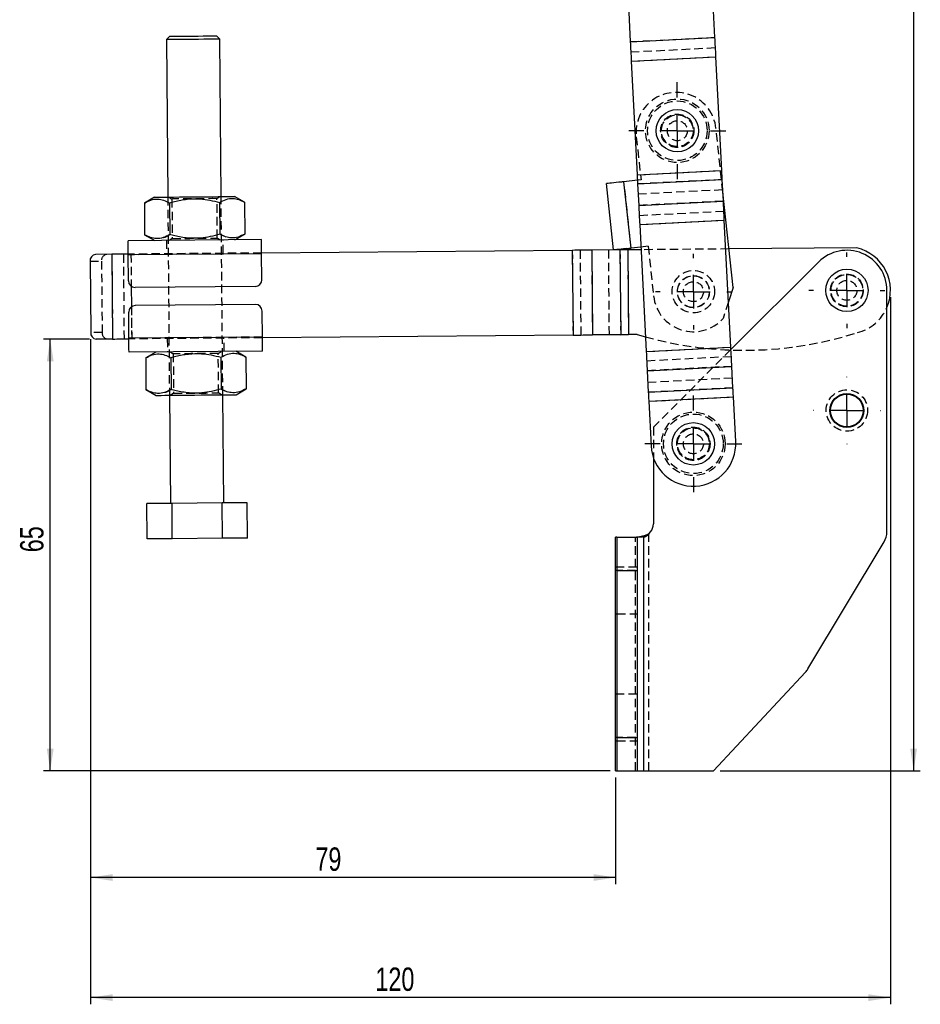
# Model space of a CAD drawing. Extents: x 37 to 375, y 36 to 279.
# Tile 1 of 16: x 37 to 172, y 36 to 184. Entities that reach past the tile are written whole.
import ezdxf

# ---------------------------------------------------------------- set-up
doc = ezdxf.new("R2010")
doc.units = 0
doc.linetypes.add('HIDDEN', pattern=[1.905, 1.27, -0.635])
doc.layers.get('0').update_dxf_attribs({"linetype": 'CONTINUOUS'})
doc.styles.add('SLDTEXTSTYLE0', font='TXT', dxfattribs={"width": 0.75})
doc.dimstyles.new('SLDDIMSTYLE0', dxfattribs={"dimtxt": 3.5, "dimasz": 3.302, "dimexe": 0, "dimexo": 0.0625, "dimgap": 0.875, "dimtad": 1, "dimdec": 0, "dimrnd": 1e-09, "dimzin": 12, "dimtxsty": 'SLDTEXTSTYLE0', "dimsah": 1, "dimcen": 0.09, "dimazin": 3, "dimtfac": 1, "dimtdec": 0, "dimtofl": 0, "dimtmove": 0, "dimatfit": 3, "dimtolj": 1, "dimtzin": 12})
doc.dimstyles.new('SLDDIMSTYLE1', dxfattribs={"dimtxt": 3.5, "dimasz": 3.302, "dimexe": 0, "dimexo": 0.0625, "dimgap": 0.875, "dimtad": 1, "dimdec": 0, "dimrnd": 1e-09, "dimzin": 12, "dimtxsty": 'SLDTEXTSTYLE0', "dimsah": 1, "dimcen": 0.09, "dimazin": 3, "dimtfac": 1, "dimtofl": 0, "dimtmove": 0, "dimatfit": 3, "dimtolj": 1, "dimtzin": 12})

# ---------------------------------------------------------------- blocks, each defined once
blk = doc.blocks.new('_D')
at = {"color": 179, "linetype": 'CONTINUOUS'}
for p, q in [((130.61, 278.5), (172.27, 278.5)), ((171.27, 278.5), (171.27, 71.09)), ((142.26, 71.09), (172.27, 71.09))]:
    blk.add_line(p, q, dxfattribs=at)
for points in [[(171.27, 278.5), (170.76, 275.2), (171.77, 275.2)], [(171.27, 71.09), (171.77, 74.39), (170.76, 74.39)]]:
    blk.add_solid(points, dxfattribs=at)
at = {"color": 179, "linetype": 'CONTINUOUS', "insert": (166.75, 187.2, 0.1), "char_height": 3.5, "attachment_point": 1, "rotation": 90, "style": 'SLDTEXTSTYLE0'}
blk.add_mtext('207', dxfattribs=at)
blk = doc.blocks.new('_D_1')
at = {"color": 218, "linetype": 'CONTINUOUS'}
for p, q in [((167.79, 142.09), (167.79, 36.09)), ((47.94, 135.76), (47.94, 36.09)), ((167.79, 37.09), (47.94, 37.09))]:
    blk.add_line(p, q, dxfattribs=at)
for points in [[(47.94, 37.09), (51.24, 36.58), (51.24, 37.6)], [(167.79, 37.09), (164.49, 37.6), (164.49, 36.58)]]:
    blk.add_solid(points, dxfattribs=at)
at = {"color": 218, "linetype": 'CONTINUOUS', "insert": (90.6, 41.6, 0.1), "char_height": 3.5, "attachment_point": 1, "style": 'SLDTEXTSTYLE0'}
blk.add_mtext('120', dxfattribs=at)
blk = doc.blocks.new('_D_2')
at = {"color": 218, "linetype": 'CONTINUOUS'}
for p, q in [((47.94, 135.76), (47.94, 54.09)), ((126.6, 70.09), (126.6, 54.09)), ((126.6, 55.09), (47.94, 55.09))]:
    blk.add_line(p, q, dxfattribs=at)
for points in [[(47.94, 55.09), (51.24, 54.58), (51.24, 55.6)], [(126.6, 55.09), (123.3, 55.6), (123.3, 54.58)]]:
    blk.add_solid(points, dxfattribs=at)
at = {"color": 218, "linetype": 'CONTINUOUS', "insert": (81.61, 59.6, 0.1), "char_height": 3.5, "attachment_point": 1, "style": 'SLDTEXTSTYLE0'}
blk.add_mtext('79', dxfattribs=at)
blk = doc.blocks.new('_D_3')
at = {"color": 218, "linetype": 'CONTINUOUS'}
for p, q in [((47.77, 135.77), (40.88, 135.77)), ((41.88, 71.09), (41.88, 135.77)), ((125.81, 71.09), (40.88, 71.09))]:
    blk.add_line(p, q, dxfattribs=at)
for points in [[(41.88, 135.77), (41.37, 132.47), (42.39, 132.47)], [(41.88, 71.09), (42.39, 74.39), (41.37, 74.39)]]:
    blk.add_solid(points, dxfattribs=at)
at = {"color": 218, "linetype": 'CONTINUOUS', "insert": (37.37, 103.83, 0.1), "char_height": 3.5, "attachment_point": 1, "rotation": 90, "style": 'SLDTEXTSTYLE0'}
blk.add_mtext('65', dxfattribs=at)
blk = doc.blocks.new('SW_CENTERMARKSYMBOL_0')
at = {"color": 0, "linetype": 'CONTINUOUS'}
for p, q in [((0, 5), (0, 7.2625)), ((0, 0), (0, 2.5)), ((-5, 0), (-7.2625, 0)), ((0, 0), (-2.5, 0)), ((0, 0), (0, -2.5)), ((0, 0), (2.5, 0)), ((5, 0), (7.2625, 0)), ((0, -5), (0, -7.2625))]:
    blk.add_line(p, q, dxfattribs=at)
blk = doc.blocks.new('SW_CENTERMARKSYMBOL_1')
at = {"color": 0, "linetype": 'CONTINUOUS'}
for p, q in [((0, 5), (0, 5.05)), ((0, 0), (0, 2.5)), ((-5, 0), (-5.05, 0)), ((0, 0), (-2.5, 0)), ((0, 0), (0, -2.5)), ((0, 0), (2.5, 0)), ((5, 0), (5.05, 0)), ((0, -5), (0, -5.05))]:
    blk.add_line(p, q, dxfattribs=at)
blk = doc.blocks.new('SW_CENTERMARKSYMBOL_2')
at = {"color": 0, "linetype": 'CONTINUOUS'}
for p, q in [((0, 5), (0, 5.675)), ((0, 0), (0, 2.5)), ((-5, 0), (-5.675, 0)), ((0, 0), (-2.5, 0)), ((0, 0), (0, -2.5)), ((0, 0), (2.5, 0)), ((5, 0), (5.675, 0)), ((0, -5), (0, -5.675))]:
    blk.add_line(p, q, dxfattribs=at)
blk = doc.blocks.new('SW_CENTERMARKSYMBOL_3')
at = {"color": 0, "linetype": 'CONTINUOUS'}
for p, q in [((0, 5), (0, 5.675)), ((0, 0), (0, 2.5)), ((-5, 0), (-5.675, 0)), ((0, 0), (-2.5, 0)), ((0, 0), (0, -2.5)), ((0, 0), (2.5, 0)), ((5, 0), (5.675, 0)), ((0, -5), (0, -5.675))]:
    blk.add_line(p, q, dxfattribs=at)
blk = doc.blocks.new('SW_CENTERMARKSYMBOL_4')
at = {"color": 0, "linetype": 'CONTINUOUS'}
for p, q in [((0, 5), (0, 7.2625)), ((0, 0), (0, 2.5)), ((-5, 0), (-7.2625, 0)), ((0, 0), (-2.5, 0)), ((0, 0), (0, -2.5)), ((0, 0), (2.5, 0)), ((5, 0), (7.2625, 0)), ((0, -5), (0, -7.2625))]:
    blk.add_line(p, q, dxfattribs=at)

msp = doc.modelspace()

# ---------------------------------------------------------------- linework, layer by layer
at = {"color": 7, "linetype": 'CONTINUOUS'}
for p, q in [((128.362674, 188.979237), (128.808051, 180.310985)), ((141.49132, 180.962658), (141.045944, 189.630902)), ((59.78212, 181.167057), (59.286433, 180.662787)), ((59.286433, 180.662787), (59.489163, 157.063654)), ((67.286136, 180.731503), (66.781858, 181.227191)), ((67.48887, 157.132378), (67.286136, 180.731503)), ((128.808051, 180.310985), (141.49132, 180.962658)), ((128.955574, 177.439777), (141.638844, 178.091442)), ((128.955574, 177.439777), (129.830571, 160.409952)), ((142.51384, 161.061624), (141.638844, 178.091442)), ((129.830571, 160.409952), (142.51384, 161.061624)), ((129.873036, 159.583459), (127.861623, 159.365559)), ((129.901126, 159.036765), (142.584395, 159.688434)), ((142.749813, 156.46896), (142.584395, 159.688434)), ((126.29411, 149.137242), (125.217096, 159.079073)), ((128.938638, 149.423728), (127.861623, 159.365559)), ((129.901126, 159.036765), (130.066543, 155.817291)), ((57.489241, 157.046473), (55.991205, 156.164339)), ((71.001759, 156.29329), (69.488796, 157.149559)), ((130.066543, 155.817291), (142.749813, 156.46896)), ((144.226678, 143.536026), (142.681409, 157.800274)), ((55.991205, 156.164339), (56.032108, 151.402978)), ((59.743846, 156.196578), (59.78475, 151.435217)), ((67.249121, 156.261055), (67.290025, 151.499694)), ((71.001759, 156.29329), (71.042663, 151.531929)), ((130.214067, 152.946079), (142.897336, 153.597748)), ((143.874958, 134.57056), (142.897336, 153.597748)), ((130.214067, 152.946079), (131.191688, 133.918891)), ((73.544486, 150.684158), (53.545224, 150.512351)), ((56.032108, 151.402978), (57.545075, 150.546713)), ((69.544634, 150.649799), (71.042663, 151.531929)), ((120.119448, 149.084198), (73.561667, 148.684232)), ((120.119448, 149.084198), (120.228546, 136.384664)), ((127.259092, 149.145531), (123.023943, 149.10915)), ((123.023943, 149.10915), (123.133041, 136.409616)), ((127.259092, 149.145531), (127.36819, 136.445997)), ((130.40795, 149.17258), (128.42089, 149.155511)), ((128.42089, 149.155511), (128.529988, 136.455981)), ((130.386984, 149.58063), (128.938638, 149.423728)), ((162.738374, 149.450323), (143.603781, 149.285944)), ((51.117884, 148.491426), (48.661011, 148.470318)), ((51.117884, 148.491426), (51.226983, 135.791892)), ((73.562524, 148.584237), (53.563262, 148.412431)), ((53.596767, 144.512573), (53.563262, 148.412431)), ((73.596025, 144.68438), (73.562524, 148.584237)), ((47.850477, 147.46332), (47.942395, 136.763713)), ((157.019351, 147.331296), (143.893326, 134.213073)), ((72.604655, 143.675829), (54.605315, 143.521199)), ((144.226678, 143.536026), (143.526126, 141.359789)), ((167.260731, 106.918346), (167.260731, 143.087393)), ((72.627848, 140.975928), (54.628516, 140.821299)), ((53.670639, 135.91289), (53.637142, 139.812747)), ((73.669905, 136.084696), (73.6364, 139.984554)), ((51.226983, 135.791892), (48.770102, 135.770789)), ((73.669905, 136.084696), (53.670639, 135.91289)), ((120.228546, 136.384664), (73.670762, 135.984702)), ((127.36819, 136.445997), (123.133041, 136.409616)), ((129.84869, 136.46731), (128.529988, 136.455981)), ((129.84869, 136.46731), (131.078972, 136.112658)), ((131.191688, 133.918891), (143.874958, 134.57056)), ((73.687943, 133.984775), (53.688685, 133.812968)), ((57.688536, 133.84733), (56.1905, 132.965196)), ((56.1905, 132.965196), (56.231404, 128.203836)), ((59.943142, 132.997435), (59.984045, 128.236074)), ((67.448417, 133.06191), (67.489321, 128.30055)), ((71.201055, 133.094147), (69.688091, 133.950414)), ((71.201055, 133.094147), (71.241958, 128.332786)), ((131.339212, 131.047677), (144.022482, 131.699348)), ((144.1879, 128.479874), (144.022482, 131.699348)), ((131.339212, 131.047677), (131.504629, 127.828205)), ((131.504629, 127.828205), (144.1879, 128.479874)), ((56.231404, 128.203836), (57.744371, 127.34757)), ((59.744301, 127.364749), (59.883462, 111.165348)), ((67.883166, 111.234071), (67.744004, 127.433473)), ((69.74393, 127.450654), (71.241958, 128.332786)), ((131.575184, 126.455017), (144.258453, 127.106685)), ((144.602364, 120.413229), (144.258453, 127.106685)), ((131.575184, 126.455017), (131.919096, 119.761558)), ((132.26073, 118.008332), (132.26073, 108.087394)), ((60.130673, 111.167471), (56.378039, 111.135233)), ((56.423569, 105.835429), (56.378039, 111.135233)), ((67.635952, 111.231947), (60.130673, 111.167471)), ((60.176203, 105.867667), (60.130673, 111.167471)), ((71.388589, 111.264185), (67.635952, 111.231947)), ((67.681482, 105.932143), (67.635952, 111.231947)), ((71.43412, 105.96438), (71.388589, 111.264185)), ((60.176203, 105.867667), (56.423569, 105.835429)), ((67.681482, 105.932143), (60.176203, 105.867667)), ((71.43412, 105.96438), (67.681482, 105.932143)), ((126.599624, 71.087392), (126.599624, 106.087394)), ((126.814226, 106.087394), (126.599624, 106.087394)), ((126.814226, 106.087394), (126.814226, 101.087394)), ((126.814226, 106.087394), (129.814226, 106.087394)), ((129.814226, 106.087394), (129.814226, 101.087394)), ((130.594632, 106.087394), (129.814226, 106.087394)), ((130.814226, 106.165509), (129.93585, 106.087394)), ((130.814226, 106.165509), (130.594632, 106.087394)), ((130.814226, 71.087392), (130.814226, 106.165509)), ((155.423792, 86.359164), (166.833209, 105.374858)), ((126.814226, 101.087394), (129.814226, 101.087394)), ((126.814226, 101.087394), (126.814226, 76.087393)), ((129.814226, 101.087394), (129.814226, 76.087393)), ((141.26073, 71.087392), (155.04448, 85.855697)), ((126.814226, 76.087393), (129.814226, 76.087393)), ((126.814226, 76.087393), (126.814226, 71.087392)), ((129.814226, 76.087393), (129.814226, 71.087392)), ((126.599624, 71.087392), (126.814226, 71.087392)), ((126.814226, 71.087392), (129.814226, 71.087392)), ((129.814226, 71.087392), (130.814226, 71.087392)), ((130.814226, 71.087392), (141.26073, 71.087392))]:
    msp.add_line(p, q, dxfattribs=at)
at = {"color": 7, "linetype": 'HIDDEN'}
for p, q in [((141.49132, 180.962658), (128.808051, 180.310985)), ((128.88502, 178.812964), (141.568289, 179.464637)), ((128.955574, 177.439777), (141.638844, 178.091442)), ((142.681409, 157.800274), (141.641843, 167.396425)), ((129.711644, 166.104002), (130.411703, 159.641816)), ((129.830571, 160.409952), (142.51384, 161.061624)), ((130.411703, 159.641816), (129.873036, 159.583459)), ((142.584395, 159.688434), (129.901126, 159.036765)), ((128.928696, 149.422651), (127.851681, 159.364483)), ((128.938638, 149.423728), (127.861623, 159.365559)), ((129.978094, 157.53874), (142.661365, 158.190409)), ((59.489163, 157.063654), (59.744301, 127.364749)), ((59.698584, 157.065453), (60.116643, 156.778051)), ((60.116643, 156.778051), (60.167479, 150.860237)), ((66.866392, 156.836035), (67.279445, 157.130579)), ((66.917228, 150.918221), (66.866392, 156.836035)), ((67.744004, 127.433473), (67.48887, 157.132378)), ((142.749813, 156.46896), (130.066543, 155.817291)), ((130.143512, 154.319266), (142.826781, 154.970935)), ((130.214067, 152.946079), (142.897336, 153.597748)), ((59.295008, 150.561748), (59.312189, 148.561819)), ((60.167479, 150.860237), (59.754426, 150.565693)), ((67.335284, 150.630819), (66.917228, 150.918221)), ((67.290025, 151.499694), (68.21982, 151.091771)), ((67.811879, 148.634838), (67.794698, 150.634764)), ((120.119448, 149.084198), (120.228546, 136.384664)), ((121.281246, 149.094178), (121.390343, 136.394644)), ((123.023943, 149.10915), (123.133041, 136.409616)), ((125.516395, 149.130559), (125.625493, 136.431029)), ((127.259092, 149.145531), (127.36819, 136.445997)), ((128.42089, 149.155511), (128.529988, 136.455981)), ((131.488718, 149.699981), (130.386984, 149.58063)), ((143.603781, 149.285944), (130.40795, 149.17258)), ((131.488718, 149.699981), (132.296479, 142.243607)), ((51.117884, 148.491426), (51.226983, 135.791892)), ((52.838551, 148.506208), (52.94765, 135.806674)), ((73.561667, 148.684232), (53.562405, 148.512425)), ((73.562524, 148.584237), (53.563262, 148.412431)), ((53.985657, 148.516061), (54.094756, 135.816531)), ((53.985657, 148.516061), (54.027038, 143.699305)), ((47.850477, 147.46332), (49.571144, 147.478102)), ((49.571144, 147.478102), (49.663062, 136.778495)), ((54.053376, 140.633287), (54.094756, 135.816531)), ((143.526126, 141.359789), (142.729497, 138.885105)), ((49.663062, 136.778495), (47.942395, 136.763713)), ((73.669905, 136.084696), (53.670639, 135.91289)), ((73.670762, 135.984702), (53.671504, 135.812896)), ((59.421288, 135.862289), (59.438469, 133.862363)), ((67.938155, 133.935381), (67.920974, 135.935309)), ((131.191688, 133.918891), (143.874958, 134.57056)), ((59.897887, 133.866308), (60.315939, 133.578906)), ((60.315939, 133.578906), (60.366774, 127.661092)), ((67.065688, 133.63689), (67.478741, 133.931434)), ((67.116527, 127.719078), (67.065688, 133.63689)), ((131.262243, 132.545702), (143.945512, 133.197371)), ((143.893326, 134.213073), (132.26073, 122.587394)), ((144.022482, 131.699348), (131.339212, 131.047677)), ((131.42766, 129.326228), (144.110929, 129.977899)), ((144.1879, 128.479874), (131.504629, 127.828205)), ((60.366774, 127.661092), (59.953721, 127.366549)), ((67.534579, 127.431674), (67.116527, 127.719078)), ((67.489321, 128.30055), (68.41912, 127.892628)), ((131.575184, 126.455017), (144.258453, 127.106685)), ((132.26073, 122.587394), (132.26073, 118.008332)), ((131.599624, 71.087392), (131.599624, 106.601674)), ((129.599624, 71.087392), (129.599624, 106.087394)), ((130.853066, 106.087394), (130.698312, 106.087394)), ((130.814226, 71.087392), (130.814226, 106.165509)), ((126.814226, 101.587394), (126.599624, 101.587394)), ((129.599624, 101.087394), (126.599624, 101.087394)), ((129.814226, 101.587394), (126.814226, 101.587394)), ((126.599624, 94.587393), (126.814226, 94.587393)), ((126.814226, 94.587393), (129.814226, 94.587393)), ((126.814226, 82.587393), (126.599624, 82.587393)), ((129.814226, 82.587393), (126.814226, 82.587393)), ((129.599624, 76.087393), (126.599624, 76.087393)), ((126.599624, 75.587394), (126.814226, 75.587394)), ((126.814226, 75.587394), (129.814226, 75.587394))]:
    msp.add_line(p, q, dxfattribs=at)
at = {"color": 8, "linetype": 'CONTINUOUS'}
msp.add_line((54.027038, 143.699305), (54.053376, 140.633287), dxfattribs=at)
at = {"color": 7, "linetype": 'CONTINUOUS', "flags": 128}
for points in [[(67.286136, 180.731503), (67.264224, 180.731317), (67.090368, 180.729827), (66.750257, 180.726906), (66.258753, 180.722682), (65.637337, 180.71734), (64.913171, 180.711119), (64.117903, 180.704286), (63.286284, 180.697141), (62.454665, 180.690004), (61.659398, 180.683172), (60.935231, 180.67695), (60.313815, 180.671608), (59.822308, 180.667384), (59.482197, 180.664463), (59.308345, 180.662973), (59.286433, 180.662787)], [(59.78212, 181.167057), (59.869865, 181.167817), (60.128713, 181.170037), (60.545678, 181.173621), (61.099852, 181.178382), (61.763453, 181.184082), (62.503191, 181.190437), (63.281985, 181.197128), (64.06078, 181.203818), (64.800525, 181.210173), (65.464122, 181.215873), (66.018297, 181.220634), (66.435265, 181.224218), (66.694109, 181.226438), (66.781858, 181.227191), (66.781858, 181.227191)], [(128.808051, 180.310985), (128.825078, 179.979583), (128.842665, 179.637304), (128.860735, 179.285621), (128.879211, 178.926027), (128.898014, 178.560069), (128.917063, 178.189313), (128.936277, 177.815346), (128.955574, 177.439777)], [(141.638844, 178.091442), (141.619547, 178.467019), (141.600332, 178.840986), (141.581283, 179.211734), (141.56248, 179.577692), (141.544004, 179.937286), (141.525935, 180.288976), (141.508348, 180.631256), (141.49132, 180.962658)], [(142.584395, 159.688434), (142.576251, 159.84693), (142.567842, 160.01063), (142.559199, 160.178827), (142.550363, 160.350809), (142.54137, 160.525831), (142.532259, 160.703147), (142.523069, 160.882002), (142.51384, 161.061624)], [(129.830571, 160.409952), (129.8398, 160.230333), (129.848989, 160.051478), (129.8581, 159.874162), (129.867093, 159.69914), (129.875929, 159.527159), (129.884571, 159.358962), (129.892982, 159.195261), (129.901126, 159.036765)], [(127.091131, 159.28209), (126.699368, 159.239652), (126.337072, 159.200402), (126.013427, 159.16534), (125.736639, 159.135355), (125.513726, 159.111208), (125.350338, 159.093509), (125.250619, 159.082705), (125.217096, 159.079073)], [(127.861623, 159.365559), (127.763917, 159.354976), (127.666343, 159.344403), (127.569037, 159.333864), (127.47213, 159.323367), (127.375754, 159.312925), (127.280043, 159.302557), (127.185125, 159.292272), (127.091131, 159.28209)], [(57.489241, 157.046473), (57.575541, 157.047214), (57.83196, 157.04942), (58.251122, 157.053018), (58.820972, 157.057913), (59.525112, 157.063963), (60.34329, 157.070993), (61.251963, 157.078797), (62.224986, 157.087157), (63.234376, 157.095829), (64.251097, 157.104561), (65.245887, 157.113107), (66.190141, 157.121221), (67.056684, 157.128664), (67.820592, 157.135228), (68.459889, 157.140719), (68.956187, 157.144981), (69.2952, 157.147894), (69.467182, 157.149373), (69.488796, 157.149559)], [(142.897336, 153.597748), (142.878039, 153.973321), (142.858824, 154.347284), (142.839775, 154.71804), (142.820973, 155.083997), (142.802496, 155.443588), (142.784426, 155.795278), (142.766841, 156.137558), (142.749813, 156.46896)], [(130.066543, 155.817291), (130.083571, 155.485889), (130.101157, 155.143609), (130.119227, 154.79192), (130.137703, 154.432329), (130.156506, 154.066371), (130.175555, 153.695615), (130.19477, 153.321652), (130.214067, 152.946079)], [(73.562524, 148.584237), (73.559003, 148.993911), (73.555621, 149.387842), (73.552503, 149.75089), (73.549768, 150.069105), (73.547526, 150.330259), (73.545857, 150.524313), (73.544832, 150.643809), (73.544486, 150.684158)], [(53.563262, 148.412431), (53.559745, 148.822105), (53.556362, 149.216036), (53.553241, 149.579084), (53.550506, 149.897298), (53.548264, 150.158452), (53.546595, 150.352506), (53.545567, 150.472002), (53.545224, 150.512351)], [(123.023943, 149.10915), (122.700218, 149.106367), (122.361007, 149.103454), (122.008345, 149.100425), (121.644349, 149.097296), (121.271203, 149.094092), (120.891146, 149.090825), (120.506458, 149.08752), (120.119448, 149.084198)], [(128.168146, 149.340259), (127.776383, 149.297817), (127.414087, 149.258571), (127.090442, 149.223508), (126.813654, 149.193524), (126.590741, 149.169376), (126.427353, 149.151674), (126.327634, 149.140874), (126.29411, 149.137242)], [(128.42089, 149.155511), (128.266086, 149.154181), (128.112211, 149.152858), (127.960188, 149.151555), (127.81093, 149.150273), (127.665331, 149.149021), (127.524267, 149.147807), (127.388582, 149.146645), (127.259092, 149.145531)], [(128.168146, 149.340259), (128.26214, 149.35044), (128.357057, 149.360722), (128.452769, 149.371093), (128.549144, 149.381532), (128.646051, 149.392029), (128.743358, 149.402572), (128.840931, 149.413141), (128.938638, 149.423728)], [(53.562405, 148.512425), (53.225072, 148.509527), (52.850323, 148.506308), (52.482182, 148.503145), (52.122811, 148.500057), (51.774295, 148.497066), (51.438669, 148.494182), (51.117884, 148.491426)], [(51.226983, 135.791892), (51.547768, 135.794649), (51.883394, 135.797532), (52.23191, 135.800528), (52.591281, 135.803616), (52.959414, 135.806779), (53.334171, 135.809997), (53.671504, 135.812896)], [(53.688685, 133.812968), (53.688335, 133.853318), (53.687306, 133.972814), (53.685645, 134.166869), (53.683395, 134.428023), (53.680668, 134.746237), (53.677546, 135.109285), (53.674164, 135.503216), (53.670639, 135.91289)], [(73.687943, 133.984775), (73.687596, 134.025125), (73.686572, 134.144623), (73.684903, 134.338675), (73.68266, 134.599829), (73.679926, 134.918044), (73.676808, 135.281092), (73.673422, 135.675023), (73.669905, 136.084696)], [(120.228546, 136.384664), (120.615556, 136.387991), (121.000244, 136.391295), (121.380301, 136.394559), (121.753447, 136.397766), (122.117443, 136.400892), (122.470104, 136.40392), (122.809316, 136.406837), (123.133041, 136.409616)], [(127.36819, 136.445997), (127.49768, 136.447111), (127.633364, 136.448277), (127.774429, 136.449488), (127.920027, 136.45074), (128.069286, 136.452021), (128.221309, 136.453329), (128.375184, 136.454651), (128.529988, 136.455981)], [(144.022482, 131.699348), (144.005453, 132.03075), (143.987868, 132.37303), (143.969797, 132.724717), (143.951321, 133.084312), (143.932518, 133.450268), (143.913469, 133.821024), (143.894255, 134.194987), (143.874958, 134.57056)], [(131.191688, 133.918891), (131.210985, 133.543318), (131.230199, 133.169353), (131.249249, 132.798599), (131.268052, 132.432642), (131.286528, 132.073049), (131.304598, 131.721361), (131.322184, 131.379081), (131.339212, 131.047677)], [(144.258453, 127.106685), (144.249225, 127.286308), (144.240035, 127.465159), (144.230925, 127.642477), (144.221932, 127.817501), (144.213096, 127.989479), (144.204453, 128.157679), (144.196043, 128.321378), (144.1879, 128.479874)], [(57.744371, 127.34757), (57.830671, 127.348311), (58.087098, 127.350513), (58.50626, 127.354114), (59.07611, 127.35901), (59.78025, 127.365058), (60.59842, 127.372088), (61.507093, 127.379894), (62.480124, 127.388252), (63.489514, 127.396925), (64.506227, 127.405659), (65.501021, 127.414204), (66.445275, 127.422316), (67.311818, 127.429761), (68.075726, 127.436323), (68.715023, 127.441814), (69.211321, 127.446078), (69.550334, 127.448991), (69.722316, 127.450468), (69.74393, 127.450654)], [(131.504629, 127.828205), (131.512773, 127.669707), (131.521184, 127.506009), (131.529826, 127.33781), (131.538662, 127.16583), (131.547655, 126.990808), (131.556765, 126.81349), (131.565955, 126.634637), (131.575184, 126.455017)]]:
    msp.add_lwpolyline(points, dxfattribs=at)
at = {"color": 7, "linetype": 'HIDDEN', "flags": 128}
for points in [[(66.866392, 156.836035), (66.781776, 156.835308), (66.532174, 156.833163), (66.1301, 156.829709), (65.595715, 156.82512), (64.955818, 156.819621), (64.242499, 156.813493), (63.491518, 156.807041), (62.740537, 156.800589), (62.027211, 156.794461), (61.387317, 156.788966), (60.852932, 156.784376), (60.450861, 156.780919), (60.201252, 156.778777), (60.116643, 156.778051), (60.116643, 156.778051)], [(60.167479, 150.860237), (60.252095, 150.860964), (60.501697, 150.863109), (60.903767, 150.866563), (61.438153, 150.871152), (62.078053, 150.876651), (62.791372, 150.882779), (63.542353, 150.889231), (64.293334, 150.89568), (65.006657, 150.901808), (65.646554, 150.907306), (66.180939, 150.911896), (66.583013, 150.915349), (66.832615, 150.917495), (66.917228, 150.918221)], [(67.065688, 133.63689), (66.981072, 133.636164), (66.73147, 133.63402), (66.329396, 133.630565), (65.795014, 133.625975), (65.155117, 133.620477), (64.441791, 133.614348), (63.690813, 133.607898), (62.939832, 133.601446), (62.226506, 133.595318), (61.586613, 133.589821), (61.052228, 133.58523), (60.650157, 133.581776), (60.400555, 133.579632), (60.315939, 133.578906), (60.315939, 133.578906)], [(60.366774, 127.661092), (60.45139, 127.661821), (60.700992, 127.663965), (61.103063, 127.667418), (61.637448, 127.672009), (62.277349, 127.677506), (62.990668, 127.683634), (63.741649, 127.690086), (64.49263, 127.696537), (65.205952, 127.702665), (65.845849, 127.708161), (66.380235, 127.712753), (66.782309, 127.716206), (67.031911, 127.718352), (67.116527, 127.719078)]]:
    msp.add_lwpolyline(points, dxfattribs=at)
at = {"color": 7, "linetype": 'HIDDEN'}
for centre, radius in [((135.849893, 167.008867), 4.7625), ((135.849893, 167.008867), 4.4625), ((135.849893, 167.008867), 2.5), ((135.849893, 167.008867), 2.4), ((135.849893, 167.008867), 2.38125), ((135.849893, 167.008867), 1.5), ((138.261579, 142.889815), 3.175), ((138.261579, 142.889815), 2.4), ((138.261579, 142.889815), 2.38125), ((161.26073, 143.087394), 2.45), ((161.26073, 143.087394), 2.4), ((161.26073, 143.087394), 2.38125), ((138.261579, 142.889815), 1.5), ((161.26073, 143.087394), 1.5), ((161.26073, 125.087394), 3.1), ((138.26073, 120.087394), 4.7625), ((138.26073, 120.087394), 4.4625), ((138.26073, 120.087394), 2.5), ((138.26073, 120.087394), 2.45), ((138.26073, 120.087394), 2.4), ((138.26073, 120.087394), 2.38125), ((138.26073, 120.087394), 1.5)]:
    msp.add_circle(centre, radius, dxfattribs=at)
at = {"color": 7, "linetype": 'CONTINUOUS'}
for centre, radius in [((135.849893, 167.008867), 3.175), ((161.26073, 143.087394), 3.175), ((161.26073, 125.087394), 2.55), ((161.26073, 125.087394), 2.45), ((138.26073, 120.087394), 3.175)]:
    msp.add_circle(centre, radius, dxfattribs=at)
at = {"color": 7, "linetype": 'HIDDEN'}
for centre, radius, start, end in [((135.676744, 166.750214), 6, 6.18283245, 186.18283245), ((50.489949, 147.568254), 0.923218, 96.73542718, 185.60384378), ((138.261579, 142.889815), 6, 186.18283245, 318.12930804), ((161.26073, 143.087394), 6.53225, 284.0582956, 336.7106158), ((50.58329, 136.70415), 0.923227, 175.38112456, 264.24845276), ((145.891074, 189.807087), 55.7, 254.57799169, 287.72349426)]:
    msp.add_arc(centre, radius, start, end, dxfattribs=at)
at = {"color": 7, "linetype": 'CONTINUOUS'}
for centre, radius, start, end in [((161.26073, 143.087394), 6, 0, 134.98296379), ((161.26073, 143.087394), 6.53225, 336.7106158, 76.92610018), ((48.769281, 147.553472), 0.923216, 96.73486893, 185.60388752), ((72.596064, 144.67579), 1, 270.49219789, 0.49219789), ((54.596728, 144.521164), 1, 180.49219789, 270.49219789), ((54.637103, 139.821337), 1, 90.49219789, 180.49219789), ((72.636438, 139.975964), 1, 0.49219789, 90.49219789), ((48.862623, 136.689368), 0.923227, 175.38112456, 264.24845276), ((138.26073, 120.087394), 6.35, 182.94128484, 2.94128484), ((130.26073, 108.087394), 2, 286.06620128, 0), ((164.26073, 106.918346), 3, 329.03624421, 0), ((152.851314, 87.902652), 3, 316.97493498, 329.03624421)]:
    msp.add_arc(centre, radius, start, end, dxfattribs=at)
for points, knots in [([(55.991205, 156.164339), (56.315464, 156.334812), (56.971013, 156.679456), (57.945552, 156.811855), (58.879739, 156.637846), (59.454056, 156.344563), (59.743846, 156.196578)], [0, 0, 0, 0, 0.2646022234, 0.5349422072, 0.7653404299, 1, 1, 1, 1]), ([(59.743846, 156.196578), (59.995992, 156.268346), (60.864216, 156.515468), (62.402923, 156.801583), (64.194832, 156.835479), (65.821769, 156.626457), (66.771524, 156.38332), (67.249121, 156.261055)], [0, 0, 0, 0, 0.1032810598, 0.3556322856, 0.6140409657, 0.8059154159, 1, 1, 1, 1]), ([(67.249121, 156.261055), (67.57338, 156.431527), (68.228929, 156.776167), (69.203469, 156.908568), (70.137652, 156.734558), (70.711969, 156.441275), (71.001759, 156.29329)], [0, 0, 0, 0, 0.2646022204, 0.5349423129, 0.76534036, 1, 1, 1, 1]), ([(59.78475, 151.435217), (59.460491, 151.264743), (58.804943, 150.920099), (57.830401, 150.787705), (56.896225, 150.961715), (56.321902, 151.254995), (56.032108, 151.402978)], [0, 0, 0, 0, 0.2646022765, 0.5349422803, 0.7653400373, 1, 1, 1, 1]), ([(67.290025, 151.499694), (66.819621, 151.370512), (65.874267, 151.110898), (64.267403, 150.875309), (62.470492, 150.874278), (60.926203, 151.131429), (60.038089, 151.367793), (59.78475, 151.435217)], [0, 0, 0, 0, 0.1920504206, 0.38595637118, 0.63793401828, 0.89671901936, 1, 1, 1, 1]), ([(71.042663, 151.531929), (70.718404, 151.361458), (70.062854, 151.016818), (69.088319, 150.884417), (68.154136, 151.058426), (67.579816, 151.351709), (67.290025, 151.499694)], [0, 0, 0, 0, 0.2646022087, 0.5349420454, 0.7653401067, 1, 1, 1, 1]), ([(56.1905, 132.965196), (56.514759, 133.13567), (57.170308, 133.480313), (58.144847, 133.61271), (59.079035, 133.438701), (59.653352, 133.145419), (59.943142, 132.997435)], [0, 0, 0, 0, 0.26460224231, 0.53494222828, 0.76534046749, 1, 1, 1, 1]), ([(59.943142, 132.997435), (60.195287, 133.069202), (61.063512, 133.316322), (62.60222, 133.602439), (64.39413, 133.636333), (66.021068, 133.427316), (66.970821, 133.184176), (67.448417, 133.06191)], [0, 0, 0, 0, 0.10328099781, 0.3556322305, 0.61404140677, 0.80591583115, 1, 1, 1, 1]), ([(67.448417, 133.06191), (67.772676, 133.232383), (68.428225, 133.577024), (69.402765, 133.709425), (70.336947, 133.535416), (70.911265, 133.242132), (71.201055, 133.094147)], [0, 0, 0, 0, 0.2646022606, 0.5349423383, 0.7653403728, 1, 1, 1, 1]), ([(59.984045, 128.236074), (59.659787, 128.065601), (59.004238, 127.720957), (58.029696, 127.58856), (57.09552, 127.76257), (56.521197, 128.055851), (56.231404, 128.203836)], [0, 0, 0, 0, 0.2646022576, 0.5349422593, 0.7653399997, 1, 1, 1, 1]), ([(67.489321, 128.30055), (67.018916, 128.171367), (66.073562, 127.911753), (64.466701, 127.676164), (62.66979, 127.675133), (61.125501, 127.932286), (60.237384, 128.16865), (59.984045, 128.236074)], [0, 0, 0, 0, 0.1920504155, 0.385956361, 0.637933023, 0.8967190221, 1, 1, 1, 1]), ([(71.241958, 128.332786), (70.917699, 128.162313), (70.26215, 127.817669), (69.287615, 127.685273), (68.353432, 127.859281), (67.779112, 128.152564), (67.489321, 128.30055)], [0, 0, 0, 0, 0.26460229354, 0.5349420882, 0.7653401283, 1, 1, 1, 1]), ([(131.599624, 106.601674), (131.281153, 106.46282), (130.666795, 106.194958), (130.036697, 106.122359), (129.733229, 106.087394)], [0, 0, 0, 0, 0.518379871, 1, 1, 1, 1])]:
    msp.add_open_spline(points, degree=3, knots=knots, dxfattribs=at)
at = {"color": 7, "linetype": 'HIDDEN'}
for points, knots in [([(58.8621, 151.011383), (58.880794, 151.015101), (59.195507, 151.077686), (59.499146, 151.261923), (59.78475, 151.435217)], [0, 0, 0, 0, 0.059400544, 1, 1, 1, 1]), ([(59.061395, 127.812239), (59.080089, 127.815957), (59.394802, 127.878552), (59.698442, 128.062785), (59.984045, 128.236074)], [0, 0, 0, 0, 0.05940063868, 1, 1, 1, 1]), ([(131.599624, 106.601674), (131.479323, 106.470127), (131.310071, 106.285054), (131.03942, 106.127963), (130.912998, 106.100441), (130.853066, 106.087394)], [0, 0, 0, 0, 0.5638034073, 0.7932151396, 1, 1, 1, 1])]:
    msp.add_open_spline(points, degree=3, knots=knots, dxfattribs=at)

# ---------------------------------------------------------------- block references
at = {"color": 179, "linetype": 'CONTINUOUS'}
for name, p in [('SW_CENTERMARKSYMBOL_4', (135.849893, 167.008867)), ('SW_CENTERMARKSYMBOL_3', (138.261579, 142.889815)), ('SW_CENTERMARKSYMBOL_2', (161.26073, 143.087394)), ('SW_CENTERMARKSYMBOL_1', (161.26073, 125.087394)), ('SW_CENTERMARKSYMBOL_0', (138.26073, 120.087394))]:
    msp.add_blockref(name, p, dxfattribs=at)

# ---------------------------------------------------------------- dimensions: what is measured, and where the dimension line sits
dim = msp.add_linear_dim(base=(171.265865, 71.087393), p1=(129.609167, 278.499603), p2=(141.260731, 71.087393), angle=90, dimstyle='SLDDIMSTYLE0', dxfattribs=at)
dim.commit()
dim.dimension.update_dxf_attribs({"geometry": '_D', "text_midpoint": (171.265865, 192.497508), "dimtype": 160})
at = {"color": 218, "linetype": 'CONTINUOUS'}
for base, p1, dimstyle, picture, middle in [((47.942392, 37.087368), (167.79298, 143.087394), 'SLDDIMSTYLE0', '_D_1', (95.905689, 37.087368)), ((47.942392, 55.087368), (126.599624, 71.087393), 'SLDDIMSTYLE1', '_D_2', (85.61504, 55.087368))]:
    dim = msp.add_linear_dim(base=base, p1=p1, p2=(47.942392, 136.763714), dimstyle=dimstyle, dxfattribs=at)
    dim.commit()
    dim.dimension.update_dxf_attribs({"geometry": picture, "text_midpoint": middle, "dimtype": 160})
dim = msp.add_linear_dim(base=(41.880472, 135.770788), p1=(126.814226, 71.087393), p2=(48.770105, 135.770788), angle=90, dimstyle='SLDDIMSTYLE1', dxfattribs=at)
dim.commit()
dim.dimension.update_dxf_attribs({"geometry": '_D_3', "text_midpoint": (41.880472, 107.836127), "dimtype": 160})

doc.saveas('drawing.dxf')
